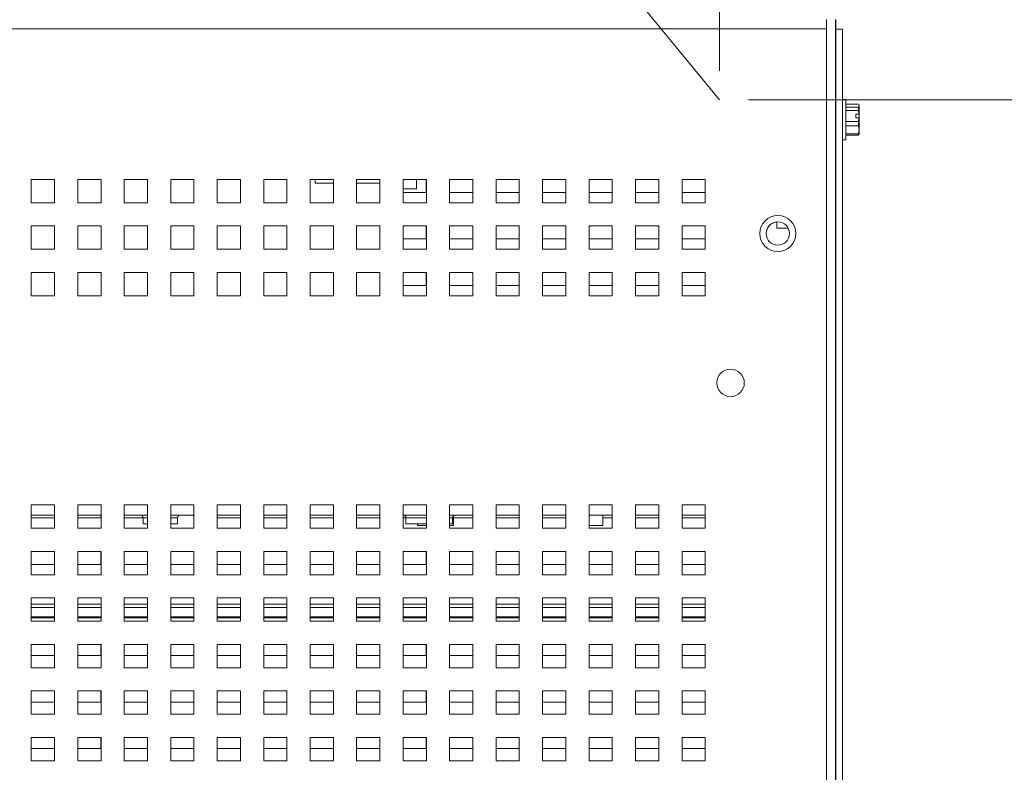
# Model space of a CAD drawing. Header units: inches. Extents: x 0 to 109, y 0 to 85.
# Tile 15 of 60: x 50.43 to 58.91, y 22.2 to 28.68. Entities that reach past the tile are written whole.
import ezdxf

# ---------------------------------------------------------------- set-up
doc = ezdxf.new("R2010")
doc.units = ezdxf.units.IN
doc.header["$MEASUREMENT"] = 0
doc.styles.add('SLDTEXTSTYLE0', font='GOTHIC.TTF', dxfattribs={"width": 0.913})
doc.dimstyles.new('SLDDIMSTYLE0', dxfattribs={"dimtxt": 0.625, "dimasz": 0.65, "dimexe": 0, "dimexo": 0.0625, "dimgap": 0.15625, "dimtad": 0, "dimtih": 1, "dimtoh": 1, "dimrnd": 1e-09, "dimzin": 12, "dimdsep": 46, "dimtxsty": 'SLDTEXTSTYLE0', "dimsah": 1, "dimcen": 0.09, "dimadec": 0, "dimazin": 3, "dimtfac": 1, "dimtofl": 0, "dimtmove": 0, "dimatfit": 3, "dimfxl": 1, "dimfrac": 2, "dimtolj": 1, "dimtzin": 12, "dimarcsym": 0})
doc.dimstyles.new('SLDDIMSTYLE2', dxfattribs={"dimtxt": 0.625, "dimasz": 0.65, "dimexe": 0, "dimexo": 0.0625, "dimgap": 0.15625, "dimtad": 0, "dimtih": 1, "dimtoh": 1, "dimdec": 3, "dimrnd": 1e-09, "dimzin": 4, "dimdsep": 46, "dimtxsty": 'SLDTEXTSTYLE0', "dimblk1": 'NONE', "dimblk2": 'NONE', "dimsah": 1, "dimcen": 0, "dimadec": 0, "dimazin": 1, "dimtfac": 1, "dimtdec": 3, "dimtofl": 0, "dimtmove": 0, "dimatfit": 3, "dimldrblk": 'NONE', "dimfxl": 1, "dimfrac": 2, "dimtolj": 1, "dimtzin": 12, "dimarcsym": 0})
doc.dimstyles.new('SLDDIMSTYLE3', dxfattribs={"dimtxt": 0.625, "dimasz": 0.65, "dimexe": 0, "dimexo": 0.0625, "dimgap": 0.15625, "dimtad": 0, "dimtih": 1, "dimtoh": 1, "dimdec": 3, "dimrnd": 1e-09, "dimzin": 12, "dimdsep": 46, "dimtxsty": 'SLDTEXTSTYLE0', "dimblk1": 'NONE', "dimblk2": 'NONE', "dimsah": 1, "dimcen": 0, "dimadec": 0, "dimazin": 3, "dimtfac": 1, "dimtdec": 3, "dimtofl": 0, "dimtmove": 0, "dimatfit": 3, "dimldrblk": 'NONE', "dimfxl": 1, "dimfrac": 2, "dimtolj": 1, "dimtzin": 12, "dimarcsym": 0})
doc.dimstyles.new('SLDDIMSTYLE5', dxfattribs={"dimtxt": 0.625, "dimasz": 0.65, "dimexe": 0, "dimexo": 0.0625, "dimgap": 0.15625, "dimtad": 0, "dimtih": 1, "dimtoh": 1, "dimrnd": 1e-09, "dimzin": 12, "dimdsep": 46, "dimtxsty": 'SLDTEXTSTYLE0', "dimsah": 1, "dimcen": 0, "dimadec": 0, "dimazin": 3, "dimtfac": 1, "dimtofl": 0, "dimtmove": 0, "dimatfit": 3, "dimfxl": 1, "dimfrac": 2, "dimtolj": 1, "dimtzin": 12, "dimarcsym": 0})
doc.dimstyles.new('SLDDIMSTYLE6', dxfattribs={"dimtxt": 0.625, "dimasz": 0.65, "dimexe": 0, "dimexo": 0.0625, "dimgap": 0.15625, "dimtad": 0, "dimtih": 1, "dimtoh": 1, "dimrnd": 1e-09, "dimzin": 12, "dimdsep": 46, "dimtxsty": 'SLDTEXTSTYLE0', "dimsah": 1, "dimcen": 0.09, "dimadec": 0, "dimazin": 3, "dimtfac": 1, "dimtmove": 0, "dimatfit": 0, "dimfxl": 1, "dimfrac": 2, "dimtolj": 1, "dimtzin": 12, "dimarcsym": 0})

# ---------------------------------------------------------------- blocks, each defined once
blk = doc.blocks.new('_D_5')
at = {"color": 7, "linetype": 'Continuous', "lineweight": 0, "ltscale": 5}
blk.add_line((59.2861, 62.9704), (60.5361, 62.9704), dxfattribs=at)
at = {"color": 7, "linetype": 'Continuous', "lineweight": 0, "ltscale": 5, "char_height": 0.625, "attachment_point": 1, "style": 'SLDTEXTSTYLE0'}
for s, insert in [('2x', (60.8486, 63.3226)), ('%%c', (61.7105, 63.313)), ('.750', (62.5575, 63.313))]:
    blk.add_mtext(s, dxfattribs=dict(at, insert=insert))
blk = doc.blocks.new('_NONE')
blk = doc.blocks.new('_D_6')
at = {"color": 7, "linetype": 'Continuous', "lineweight": 0, "ltscale": 5}
blk.add_line((59.1721, 53.977), (60.4221, 53.977), dxfattribs=at)
at = {"color": 7, "linetype": 'Continuous', "lineweight": 0, "ltscale": 5, "char_height": 0.625, "attachment_point": 1, "style": 'SLDTEXTSTYLE0'}
for s, insert in [('2x ', (60.7346, 54.3292)), ('%%c', (61.8275, 54.3197)), ('.312', (62.6714, 54.3197))]:
    blk.add_mtext(s, dxfattribs=dict(at, insert=insert))
blk = doc.blocks.new('_D_14')
at = {"color": 7, "linetype": 'Continuous', "lineweight": 0, "ltscale": 5}
for p, q in [((45.9906, 40.7212), (44.7406, 40.7212)), ((46.6676, 39.8974), (45.9906, 40.7212)), ((56.4548, 27.9879), (46.6676, 39.8974))]:
    blk.add_line(p, q, dxfattribs=at)
blk.add_solid([(46.6676, 39.8974), (47.003, 39.3317), (47.1576, 39.4587)], dxfattribs=at)
at = {"color": 7, "linetype": 'Continuous', "lineweight": 0, "ltscale": 5, "char_height": 0.625, "attachment_point": 1, "style": 'SLDTEXTSTYLE0'}
for s, insert in [('R', (41.9217, 41.0639)), ('15.42', (42.3774, 41.0639))]:
    blk.add_mtext(s, dxfattribs=dict(at, insert=insert))
blk = doc.blocks.new('_D_15')
at = {"color": 7, "linetype": 'Continuous', "lineweight": 0, "ltscale": 5}
for p, q in [((56.7048, 27.9879), (61.4395, 27.9879)), ((60.8145, 27.9879), (60.8145, 22.1213)), ((60.8145, 15.7302), (60.8145, 21.2098)), ((58.7698, 15.7302), (61.4395, 15.7302))]:
    blk.add_line(p, q, dxfattribs=at)
for points in [[(60.8145, 27.9879), (60.7145, 27.3379), (60.9145, 27.3379)], [(60.8145, 15.7302), (60.9145, 16.3802), (60.7145, 16.3802)]]:
    blk.add_solid(points, dxfattribs=at)
at = {"color": 7, "linetype": 'Continuous', "lineweight": 0, "ltscale": 5, "insert": (59.7892, 22.0082), "char_height": 0.625, "attachment_point": 1, "style": 'SLDTEXTSTYLE0'}
blk.add_mtext('12.26', dxfattribs=at)
blk = doc.blocks.new('_D_16')
at = {"color": 7, "linetype": 'Continuous', "lineweight": 0, "ltscale": 5}
for p, q in [((56.4548, 28.2379), (56.4548, 34.4396)), ((57.5148, 28.8481), (57.5148, 34.4396)), ((56.4548, 33.8146), (55.2929, 33.8146)), ((57.5148, 33.8146), (58.7648, 33.8146))]:
    blk.add_line(p, q, dxfattribs=at)
for points in [[(56.4548, 33.8146), (55.8048, 33.9146), (55.8048, 33.7146)], [(57.5148, 33.8146), (58.1648, 33.7146), (58.1648, 33.9146)]]:
    blk.add_solid(points, dxfattribs=at)
at = {"color": 7, "linetype": 'Continuous', "lineweight": 0, "ltscale": 5, "insert": (53.3854, 34.1572), "char_height": 0.625, "attachment_point": 1, "style": 'SLDTEXTSTYLE0'}
blk.add_mtext('1.06', dxfattribs=at)

msp = doc.modelspace()

# ---------------------------------------------------------------- linework, layer by layer
at = {"color": 7, "linetype": 'Continuous', "lineweight": 15, "ltscale": 5}
for p, q in [((57.3748, 28.6789), (57.3748, 28.5991)), ((57.4546, 28.6789), (57.4546, 15.8039)), ((57.455, 28.6779), (57.4546, 28.6779)), ((57.455, 28.6181), (57.455, 28.6779)), ((57.3748, 28.5991), (40.2898, 28.5991)), ((57.3748, 15.8039), (57.3748, 28.5991)), ((57.4546, 28.6181), (57.455, 28.6181)), ((57.455, 28.5981), (57.4546, 28.5981)), ((57.455, 28.6181), (57.455, 28.5981)), ((57.5148, 28.5981), (57.455, 28.5981)), ((57.455, 27.1069), (57.455, 28.5981)), ((57.5148, 16.1583), (57.5148, 28.5981)), ((57.543, 27.9929), (57.5148, 27.9929)), ((57.543, 27.6449), (57.543, 27.9929)), ((57.455, 27.8952), (57.4546, 27.8959)), ((57.455, 27.8818), (57.4546, 27.8863)), ((57.6514, 27.9525), (57.543, 27.9525)), ((57.543, 27.9264), (57.6514, 27.9264)), ((57.6514, 27.8983), (57.543, 27.8983)), ((57.6558, 27.9394), (57.6514, 27.9525)), ((57.6514, 27.9264), (57.6558, 27.9394)), ((57.6514, 27.8983), (57.6514, 27.9264)), ((57.6554, 27.8656), (57.6514, 27.8983)), ((57.6558, 27.9439), (57.6535, 27.9489)), ((57.6558, 27.9439), (57.6558, 27.9394)), ((57.6558, 27.9394), (57.6558, 27.8654)), ((57.455, 27.8277), (57.4546, 27.8341)), ((57.543, 27.8028), (57.6514, 27.8028)), ((57.6276, 27.8656), (57.6554, 27.8656)), ((57.6276, 27.8656), (57.6276, 27.8354)), ((57.6276, 27.8354), (57.6554, 27.8354)), ((57.6514, 27.7647), (57.6514, 27.8028)), ((57.6554, 27.8656), (57.6558, 27.8654)), ((57.6558, 27.8352), (57.6554, 27.8354)), ((57.6558, 27.8352), (57.6558, 27.8654)), ((57.6558, 27.8352), (57.6558, 27.73)), ((57.4546, 27.7514), (57.455, 27.7507)), ((57.6514, 27.7647), (57.543, 27.7647)), ((57.6558, 27.73), (57.6514, 27.7647)), ((57.6514, 27.6953), (57.6558, 27.73)), ((57.6558, 27.73), (57.6558, 27.6939)), ((57.5148, 27.6449), (57.543, 27.6449)), ((57.543, 27.6953), (57.6514, 27.6953)), ((57.6514, 27.6853), (57.543, 27.6853)), ((57.6514, 27.6853), (57.6514, 27.6953)), ((57.6528, 27.6893), (57.6514, 27.6853)), ((57.6535, 27.6889), (57.6558, 27.6939)), ((50.7325, 27.3039), (50.5325, 27.3039)), ((50.5325, 27.3039), (50.5325, 27.1039)), ((50.7325, 27.1039), (50.7325, 27.3039)), ((51.1325, 27.3039), (50.9325, 27.3039)), ((50.9325, 27.3039), (50.9325, 27.1039)), ((51.1325, 27.1039), (51.1325, 27.3039)), ((51.5325, 27.3039), (51.3325, 27.3039)), ((51.3325, 27.3039), (51.3325, 27.1039)), ((51.5325, 27.1039), (51.5325, 27.3039)), ((51.9325, 27.3039), (51.7325, 27.3039)), ((51.7325, 27.3039), (51.7325, 27.1039)), ((51.9325, 27.1039), (51.9325, 27.3039)), ((52.3325, 27.3039), (52.1325, 27.3039)), ((52.1325, 27.3039), (52.1325, 27.1039)), ((52.3325, 27.1039), (52.3325, 27.3039)), ((52.7325, 27.3039), (52.5325, 27.3039)), ((52.5325, 27.3039), (52.5325, 27.1039)), ((52.7325, 27.1039), (52.7325, 27.3039)), ((53.1325, 27.3039), (52.9325, 27.3039)), ((52.9325, 27.3039), (52.9325, 27.1039)), ((52.9747, 27.3039), (52.9747, 27.2716)), ((53.1318, 27.2716), (53.1318, 27.3039)), ((53.1325, 27.1039), (53.1325, 27.3039)), ((53.5325, 27.3039), (53.3325, 27.3039)), ((53.3325, 27.3039), (53.3325, 27.1039)), ((53.5318, 27.2716), (53.5318, 27.3039)), ((53.5325, 27.1039), (53.5325, 27.3039)), ((53.9325, 27.3039), (53.7325, 27.3039)), ((53.7325, 27.3039), (53.7325, 27.1039)), ((53.8463, 27.2241), (53.8463, 27.3039)), ((53.9318, 27.1919), (53.9318, 27.3039)), ((53.9325, 27.1039), (53.9325, 27.3039)), ((54.3325, 27.3039), (54.1325, 27.3039)), ((54.1325, 27.3039), (54.1325, 27.1039)), ((54.3318, 27.1919), (54.3318, 27.3039)), ((54.3325, 27.1039), (54.3325, 27.3039)), ((54.7325, 27.3039), (54.5325, 27.3039)), ((54.5325, 27.3039), (54.5325, 27.1039)), ((54.7318, 27.1919), (54.7318, 27.3039)), ((54.7325, 27.1039), (54.7325, 27.3039)), ((55.1325, 27.3039), (54.9325, 27.3039)), ((54.9325, 27.3039), (54.9325, 27.1039)), ((55.1318, 27.1919), (55.1318, 27.3039)), ((55.1325, 27.1039), (55.1325, 27.3039)), ((55.5325, 27.3039), (55.3325, 27.3039)), ((55.3325, 27.3039), (55.3325, 27.1039)), ((55.5318, 27.1919), (55.5318, 27.3039)), ((55.5325, 27.1039), (55.5325, 27.3039)), ((55.9325, 27.3039), (55.7325, 27.3039)), ((55.7325, 27.3039), (55.7325, 27.1039)), ((55.9318, 27.1919), (55.9318, 27.3039)), ((55.9325, 27.1039), (55.9325, 27.3039)), ((56.3325, 27.3039), (56.1325, 27.3039)), ((56.1325, 27.3039), (56.1325, 27.1039)), ((56.3318, 27.1919), (56.3318, 27.3039)), ((56.3325, 27.1039), (56.3325, 27.3039)), ((52.9747, 27.2716), (53.1325, 27.2716)), ((53.3325, 27.2716), (53.5325, 27.2716)), ((53.8463, 27.2241), (53.7318, 27.2241)), ((53.7325, 27.1919), (53.9318, 27.1919)), ((54.1325, 27.1919), (54.3318, 27.1919)), ((54.5325, 27.1919), (54.7318, 27.1919)), ((54.9325, 27.1919), (55.1318, 27.1919)), ((55.3325, 27.1919), (55.5318, 27.1919)), ((55.7325, 27.1919), (55.9318, 27.1919)), ((56.1325, 27.1919), (56.3318, 27.1919)), ((50.5325, 27.1039), (50.7325, 27.1039)), ((50.9325, 27.1039), (51.1325, 27.1039)), ((51.3325, 27.1039), (51.5325, 27.1039)), ((51.7325, 27.1039), (51.9325, 27.1039)), ((52.1325, 27.1039), (52.3325, 27.1039)), ((52.5325, 27.1039), (52.7325, 27.1039)), ((52.9325, 27.1039), (53.1325, 27.1039)), ((53.3325, 27.1039), (53.5325, 27.1039)), ((53.7325, 27.1039), (53.9325, 27.1039)), ((54.1325, 27.1039), (54.3325, 27.1039)), ((54.5325, 27.1039), (54.7325, 27.1039)), ((54.9325, 27.1039), (55.1325, 27.1039)), ((55.3325, 27.1039), (55.5325, 27.1039)), ((55.7325, 27.1039), (55.9325, 27.1039)), ((56.1325, 27.1039), (56.3325, 27.1039)), ((57.4566, 27.1069), (57.4546, 27.1069)), ((57.4566, 27.1069), (57.4566, 26.8509)), ((50.7325, 26.9039), (50.5325, 26.9039)), ((50.5325, 26.9039), (50.5325, 26.7039)), ((50.7325, 26.7039), (50.7325, 26.9039)), ((51.1325, 26.9039), (50.9325, 26.9039)), ((50.9325, 26.9039), (50.9325, 26.7039)), ((51.1325, 26.7039), (51.1325, 26.9039)), ((51.5325, 26.9039), (51.3325, 26.9039)), ((51.3325, 26.9039), (51.3325, 26.7039)), ((51.5325, 26.7039), (51.5325, 26.9039)), ((51.9325, 26.9039), (51.7325, 26.9039)), ((51.7325, 26.9039), (51.7325, 26.7039)), ((51.9325, 26.7039), (51.9325, 26.9039)), ((52.3325, 26.9039), (52.1325, 26.9039)), ((52.1325, 26.9039), (52.1325, 26.7039)), ((52.3325, 26.7039), (52.3325, 26.9039)), ((52.7325, 26.9039), (52.5325, 26.9039)), ((52.5325, 26.9039), (52.5325, 26.7039)), ((52.7325, 26.7039), (52.7325, 26.9039)), ((53.1325, 26.9039), (52.9325, 26.9039)), ((52.9325, 26.9039), (52.9325, 26.7039)), ((53.1325, 26.7039), (53.1325, 26.9039)), ((53.5325, 26.9039), (53.3325, 26.9039)), ((53.3325, 26.9039), (53.3325, 26.7039)), ((53.5325, 26.7039), (53.5325, 26.9039)), ((53.9325, 26.9039), (53.7325, 26.9039)), ((53.7325, 26.9039), (53.7325, 26.7039)), ((53.9318, 26.7919), (53.9318, 26.9039)), ((53.9325, 26.7039), (53.9325, 26.9039)), ((54.3325, 26.9039), (54.1325, 26.9039)), ((54.1325, 26.9039), (54.1325, 26.7039)), ((54.3318, 26.7919), (54.3318, 26.9039)), ((54.3325, 26.7039), (54.3325, 26.9039)), ((54.7325, 26.9039), (54.5325, 26.9039)), ((54.5325, 26.9039), (54.5325, 26.7039)), ((54.7318, 26.7919), (54.7318, 26.9039)), ((54.7325, 26.7039), (54.7325, 26.9039)), ((55.1325, 26.9039), (54.9325, 26.9039)), ((54.9325, 26.9039), (54.9325, 26.7039)), ((55.1318, 26.7919), (55.1318, 26.9039)), ((55.1325, 26.7039), (55.1325, 26.9039)), ((55.5325, 26.9039), (55.3325, 26.9039)), ((55.3325, 26.9039), (55.3325, 26.7039)), ((55.5318, 26.7919), (55.5318, 26.9039)), ((55.5325, 26.7039), (55.5325, 26.9039)), ((55.9325, 26.9039), (55.7325, 26.9039)), ((55.7325, 26.9039), (55.7325, 26.7039)), ((55.9318, 26.7919), (55.9318, 26.9039)), ((55.9325, 26.7039), (55.9325, 26.9039)), ((56.3325, 26.9039), (56.1325, 26.9039)), ((56.1325, 26.9039), (56.1325, 26.7039)), ((56.3318, 26.7919), (56.3318, 26.9039)), ((56.3325, 26.7039), (56.3325, 26.9039)), ((56.9496, 26.8839), (56.9496, 26.9391)), ((56.9496, 26.8839), (57.0472, 26.8839)), ((53.7325, 26.7919), (53.9318, 26.7919)), ((54.1325, 26.7919), (54.3318, 26.7919)), ((54.5325, 26.7919), (54.7318, 26.7919)), ((54.9325, 26.7919), (55.1318, 26.7919)), ((55.3325, 26.7919), (55.5318, 26.7919)), ((55.7325, 26.7919), (55.9318, 26.7919)), ((56.1325, 26.7919), (56.3318, 26.7919)), ((57.4546, 26.8509), (57.4566, 26.8509)), ((57.455, 16.1979), (57.455, 26.8509)), ((50.5325, 26.7039), (50.7325, 26.7039)), ((50.9325, 26.7039), (51.1325, 26.7039)), ((51.3325, 26.7039), (51.5325, 26.7039)), ((51.7325, 26.7039), (51.9325, 26.7039)), ((52.1325, 26.7039), (52.3325, 26.7039)), ((52.5325, 26.7039), (52.7325, 26.7039)), ((52.9325, 26.7039), (53.1325, 26.7039)), ((53.3325, 26.7039), (53.5325, 26.7039)), ((53.7325, 26.7039), (53.9325, 26.7039)), ((54.1325, 26.7039), (54.3325, 26.7039)), ((54.5325, 26.7039), (54.7325, 26.7039)), ((54.9325, 26.7039), (55.1325, 26.7039)), ((55.3325, 26.7039), (55.5325, 26.7039)), ((55.7325, 26.7039), (55.9325, 26.7039)), ((56.1325, 26.7039), (56.3325, 26.7039)), ((50.7325, 26.5039), (50.5325, 26.5039)), ((50.5325, 26.5039), (50.5325, 26.3039)), ((50.7325, 26.3039), (50.7325, 26.5039)), ((51.1325, 26.5039), (50.9325, 26.5039)), ((50.9325, 26.5039), (50.9325, 26.3039)), ((51.1325, 26.3039), (51.1325, 26.5039)), ((51.5325, 26.5039), (51.3325, 26.5039)), ((51.3325, 26.5039), (51.3325, 26.3039)), ((51.5325, 26.3039), (51.5325, 26.5039)), ((51.9325, 26.5039), (51.7325, 26.5039)), ((51.7325, 26.5039), (51.7325, 26.3039)), ((51.9325, 26.3039), (51.9325, 26.5039)), ((52.3325, 26.5039), (52.1325, 26.5039)), ((52.1325, 26.5039), (52.1325, 26.3039)), ((52.3325, 26.3039), (52.3325, 26.5039)), ((52.7325, 26.5039), (52.5325, 26.5039)), ((52.5325, 26.5039), (52.5325, 26.3039)), ((52.7325, 26.3039), (52.7325, 26.5039)), ((53.1325, 26.5039), (52.9325, 26.5039)), ((52.9325, 26.5039), (52.9325, 26.3039)), ((53.1325, 26.3039), (53.1325, 26.5039)), ((53.5325, 26.5039), (53.3325, 26.5039)), ((53.3325, 26.5039), (53.3325, 26.3039)), ((53.5325, 26.3039), (53.5325, 26.5039)), ((53.9325, 26.5039), (53.7325, 26.5039)), ((53.7325, 26.5039), (53.7325, 26.3039)), ((53.9318, 26.3919), (53.9318, 26.5039)), ((53.9325, 26.3039), (53.9325, 26.5039)), ((54.3325, 26.5039), (54.1325, 26.5039)), ((54.1325, 26.5039), (54.1325, 26.3039)), ((54.3318, 26.3919), (54.3318, 26.5039)), ((54.3325, 26.3039), (54.3325, 26.5039)), ((54.7325, 26.5039), (54.5325, 26.5039)), ((54.5325, 26.5039), (54.5325, 26.3039)), ((54.7318, 26.3919), (54.7318, 26.5039)), ((54.7325, 26.3039), (54.7325, 26.5039)), ((55.1325, 26.5039), (54.9325, 26.5039)), ((54.9325, 26.5039), (54.9325, 26.3039)), ((55.1318, 26.3919), (55.1318, 26.5039)), ((55.1325, 26.3039), (55.1325, 26.5039)), ((55.5325, 26.5039), (55.3325, 26.5039)), ((55.3325, 26.5039), (55.3325, 26.3039)), ((55.5318, 26.3919), (55.5318, 26.5039)), ((55.5325, 26.3039), (55.5325, 26.5039)), ((55.9325, 26.5039), (55.7325, 26.5039)), ((55.7325, 26.5039), (55.7325, 26.3039)), ((55.9318, 26.3919), (55.9318, 26.5039)), ((55.9325, 26.3039), (55.9325, 26.5039)), ((56.3325, 26.5039), (56.1325, 26.5039)), ((56.1325, 26.5039), (56.1325, 26.3039)), ((56.3318, 26.3919), (56.3318, 26.5039)), ((56.3325, 26.3039), (56.3325, 26.5039)), ((53.7325, 26.3919), (53.9318, 26.3919)), ((54.1325, 26.3919), (54.3318, 26.3919)), ((54.5325, 26.3919), (54.7318, 26.3919)), ((54.9325, 26.3919), (55.1318, 26.3919)), ((55.3325, 26.3919), (55.5318, 26.3919)), ((55.7325, 26.3919), (55.9318, 26.3919)), ((56.1325, 26.3919), (56.3318, 26.3919)), ((50.5325, 26.3039), (50.7325, 26.3039)), ((50.9325, 26.3039), (51.1325, 26.3039)), ((51.3325, 26.3039), (51.5325, 26.3039)), ((51.7325, 26.3039), (51.9325, 26.3039)), ((52.1325, 26.3039), (52.3325, 26.3039)), ((52.5325, 26.3039), (52.7325, 26.3039)), ((52.9325, 26.3039), (53.1325, 26.3039)), ((53.3325, 26.3039), (53.5325, 26.3039)), ((53.7325, 26.3039), (53.9325, 26.3039)), ((54.1325, 26.3039), (54.3325, 26.3039)), ((54.5325, 26.3039), (54.7325, 26.3039)), ((54.9325, 26.3039), (55.1325, 26.3039)), ((55.3325, 26.3039), (55.5325, 26.3039)), ((55.7325, 26.3039), (55.9325, 26.3039)), ((56.1325, 26.3039), (56.3325, 26.3039)), ((50.7325, 24.5039), (50.5325, 24.5039)), ((50.5325, 24.5039), (50.5325, 24.3039)), ((50.7325, 24.3039), (50.7325, 24.5039)), ((51.1325, 24.5039), (50.9325, 24.5039)), ((50.9325, 24.5039), (50.9325, 24.3039)), ((51.1325, 24.3039), (51.1325, 24.5039)), ((51.5325, 24.5039), (51.3325, 24.5039)), ((51.3325, 24.5039), (51.3325, 24.3039)), ((51.5325, 24.3039), (51.5325, 24.5039)), ((51.9325, 24.5039), (51.7325, 24.5039)), ((51.7325, 24.5039), (51.7325, 24.3039)), ((51.9325, 24.3039), (51.9325, 24.5039)), ((52.3325, 24.5039), (52.1325, 24.5039)), ((52.1325, 24.5039), (52.1325, 24.3039)), ((52.3325, 24.3039), (52.3325, 24.5039)), ((52.7325, 24.5039), (52.5325, 24.5039)), ((52.5325, 24.5039), (52.5325, 24.3039)), ((52.7325, 24.3039), (52.7325, 24.5039)), ((53.1325, 24.5039), (52.9325, 24.5039)), ((52.9325, 24.5039), (52.9325, 24.3039)), ((53.1325, 24.3039), (53.1325, 24.5039)), ((53.5325, 24.5039), (53.3325, 24.5039)), ((53.3325, 24.5039), (53.3325, 24.3039)), ((53.5325, 24.3039), (53.5325, 24.5039)), ((53.9325, 24.5039), (53.7325, 24.5039)), ((53.7325, 24.5039), (53.7325, 24.3039)), ((53.9325, 24.3039), (53.9325, 24.5039)), ((54.3325, 24.5039), (54.1325, 24.5039)), ((54.1325, 24.5039), (54.1325, 24.3039)), ((54.3325, 24.3039), (54.3325, 24.5039)), ((54.7325, 24.5039), (54.5325, 24.5039)), ((54.5325, 24.5039), (54.5325, 24.3039)), ((54.7325, 24.3039), (54.7325, 24.5039)), ((55.1325, 24.5039), (54.9325, 24.5039)), ((54.9325, 24.5039), (54.9325, 24.3039)), ((55.1325, 24.3039), (55.1325, 24.5039)), ((55.5325, 24.5039), (55.3325, 24.5039)), ((55.3325, 24.5039), (55.3325, 24.3039)), ((55.5325, 24.3039), (55.5325, 24.5039)), ((55.9325, 24.5039), (55.7325, 24.5039)), ((55.7325, 24.5039), (55.7325, 24.3039)), ((55.9325, 24.3039), (55.9325, 24.5039)), ((56.3325, 24.5039), (56.1325, 24.5039)), ((56.1325, 24.5039), (56.1325, 24.3039)), ((56.3325, 24.3039), (56.3325, 24.5039)), ((50.7325, 24.4169), (50.5325, 24.4169)), ((50.7318, 24.3919), (50.7318, 24.4169)), ((51.1325, 24.4169), (50.9325, 24.4169)), ((51.1318, 24.3919), (51.1318, 24.4169)), ((51.5325, 24.4169), (51.3325, 24.4169)), ((51.9325, 24.4169), (51.7325, 24.4169)), ((52.3325, 24.4169), (52.1325, 24.4169)), ((52.3318, 24.3919), (52.3318, 24.4169)), ((52.7325, 24.4169), (52.5325, 24.4169)), ((52.7318, 24.3919), (52.7318, 24.4169)), ((53.1325, 24.4169), (52.9325, 24.4169)), ((53.1318, 24.3919), (53.1318, 24.4169)), ((53.5325, 24.4169), (53.3325, 24.4169)), ((53.5318, 24.3919), (53.5318, 24.4169)), ((53.9325, 24.4169), (53.7325, 24.4169)), ((54.3325, 24.4169), (54.1325, 24.4169)), ((54.165, 24.3269), (54.165, 24.4095)), ((54.3318, 24.3919), (54.3318, 24.4169)), ((54.7325, 24.4169), (54.5325, 24.4169)), ((54.7318, 24.3919), (54.7318, 24.4169)), ((55.1325, 24.4169), (54.9325, 24.4169)), ((55.1318, 24.3919), (55.1318, 24.4169)), ((55.5325, 24.4169), (55.3325, 24.4169)), ((55.4507, 24.3269), (55.4507, 24.4169)), ((55.5318, 24.3919), (55.5318, 24.4169)), ((55.9325, 24.4169), (55.7325, 24.4169)), ((55.9318, 24.3919), (55.9318, 24.4169)), ((56.3325, 24.4169), (56.1325, 24.4169)), ((56.3318, 24.3919), (56.3318, 24.4169)), ((50.5325, 24.3919), (50.7318, 24.3919)), ((50.9325, 24.3919), (51.1318, 24.3919)), ((51.3325, 24.3919), (51.4939, 24.3919)), ((51.4939, 24.3932), (51.4939, 24.342)), ((51.4939, 24.342), (51.5325, 24.342)), ((51.7325, 24.342), (51.791, 24.342)), ((51.791, 24.342), (51.791, 24.3932)), ((52.1325, 24.3919), (52.3318, 24.3919)), ((52.5325, 24.3919), (52.7318, 24.3919)), ((52.9325, 24.3919), (53.1318, 24.3919)), ((53.3325, 24.3919), (53.5318, 24.3919)), ((53.7325, 24.3919), (53.7562, 24.3919)), ((53.7562, 24.3932), (53.7562, 24.342)), ((53.7562, 24.342), (53.9325, 24.342)), ((53.855, 24.342), (53.855, 24.3269)), ((53.9325, 24.3269), (53.855, 24.3269)), ((54.1325, 24.342), (54.1585, 24.342)), ((54.165, 24.3269), (54.1325, 24.3269)), ((54.1585, 24.342), (54.1585, 24.3932)), ((54.165, 24.3919), (54.3318, 24.3919)), ((54.5325, 24.3919), (54.7318, 24.3919)), ((54.9325, 24.3919), (55.1318, 24.3919)), ((55.4507, 24.3269), (55.3325, 24.3269)), ((55.4507, 24.3919), (55.5318, 24.3919)), ((55.7325, 24.3919), (55.9318, 24.3919)), ((56.1325, 24.3919), (56.3318, 24.3919)), ((50.5325, 24.3039), (50.7325, 24.3039)), ((50.9325, 24.3039), (51.1325, 24.3039)), ((51.3325, 24.3039), (51.5325, 24.3039)), ((51.7325, 24.3039), (51.9325, 24.3039)), ((52.1325, 24.3039), (52.3325, 24.3039)), ((52.5325, 24.3039), (52.7325, 24.3039)), ((52.9325, 24.3039), (53.1325, 24.3039)), ((53.3325, 24.3039), (53.5325, 24.3039)), ((53.7325, 24.3039), (53.9325, 24.3039)), ((54.1325, 24.3039), (54.3325, 24.3039)), ((54.5325, 24.3039), (54.7325, 24.3039)), ((54.9325, 24.3039), (55.1325, 24.3039)), ((55.3325, 24.3039), (55.5325, 24.3039)), ((55.7325, 24.3039), (55.9325, 24.3039)), ((56.1325, 24.3039), (56.3325, 24.3039)), ((50.7325, 24.1039), (50.5325, 24.1039)), ((50.5325, 24.1039), (50.5325, 23.9039)), ((50.7318, 23.9919), (50.7318, 24.1039)), ((50.7325, 23.9039), (50.7325, 24.1039)), ((51.1325, 24.1039), (50.9325, 24.1039)), ((50.9325, 24.1039), (50.9325, 23.9039)), ((51.1318, 23.9919), (51.1318, 24.1039)), ((51.1325, 23.9039), (51.1325, 24.1039)), ((51.5325, 24.1039), (51.3325, 24.1039)), ((51.3325, 24.1039), (51.3325, 23.9039)), ((51.5318, 23.9919), (51.5318, 24.1039)), ((51.5325, 23.9039), (51.5325, 24.1039)), ((51.9325, 24.1039), (51.7325, 24.1039)), ((51.7325, 24.1039), (51.7325, 23.9039)), ((51.9318, 23.9919), (51.9318, 24.1039)), ((51.9325, 23.9039), (51.9325, 24.1039)), ((52.3325, 24.1039), (52.1325, 24.1039)), ((52.1325, 24.1039), (52.1325, 23.9039)), ((52.3318, 23.9919), (52.3318, 24.1039)), ((52.3325, 23.9039), (52.3325, 24.1039)), ((52.7325, 24.1039), (52.5325, 24.1039)), ((52.5325, 24.1039), (52.5325, 23.9039)), ((52.7318, 23.9919), (52.7318, 24.1039)), ((52.7325, 23.9039), (52.7325, 24.1039)), ((53.1325, 24.1039), (52.9325, 24.1039)), ((52.9325, 24.1039), (52.9325, 23.9039)), ((53.1318, 23.9919), (53.1318, 24.1039)), ((53.1325, 23.9039), (53.1325, 24.1039)), ((53.5325, 24.1039), (53.3325, 24.1039)), ((53.3325, 24.1039), (53.3325, 23.9039)), ((53.5318, 23.9919), (53.5318, 24.1039)), ((53.5325, 23.9039), (53.5325, 24.1039)), ((53.9325, 24.1039), (53.7325, 24.1039)), ((53.7325, 24.1039), (53.7325, 23.9039)), ((53.9318, 23.9919), (53.9318, 24.1039)), ((53.9325, 23.9039), (53.9325, 24.1039)), ((54.3325, 24.1039), (54.1325, 24.1039)), ((54.1325, 24.1039), (54.1325, 23.9039)), ((54.3318, 23.9919), (54.3318, 24.1039)), ((54.3325, 23.9039), (54.3325, 24.1039)), ((54.7325, 24.1039), (54.5325, 24.1039)), ((54.5325, 24.1039), (54.5325, 23.9039)), ((54.7318, 23.9919), (54.7318, 24.1039)), ((54.7325, 23.9039), (54.7325, 24.1039)), ((55.1325, 24.1039), (54.9325, 24.1039)), ((54.9325, 24.1039), (54.9325, 23.9039)), ((55.1318, 23.9919), (55.1318, 24.1039)), ((55.1325, 23.9039), (55.1325, 24.1039)), ((55.5325, 24.1039), (55.3325, 24.1039)), ((55.3325, 24.1039), (55.3325, 23.9039)), ((55.5318, 23.9919), (55.5318, 24.1039)), ((55.5325, 23.9039), (55.5325, 24.1039)), ((55.9325, 24.1039), (55.7325, 24.1039)), ((55.7325, 24.1039), (55.7325, 23.9039)), ((55.9318, 23.9919), (55.9318, 24.1039)), ((55.9325, 23.9039), (55.9325, 24.1039)), ((56.3325, 24.1039), (56.1325, 24.1039)), ((56.1325, 24.1039), (56.1325, 23.9039)), ((56.3318, 23.9919), (56.3318, 24.1039)), ((56.3325, 23.9039), (56.3325, 24.1039)), ((50.5325, 23.9919), (50.7318, 23.9919)), ((50.9325, 23.9919), (51.1318, 23.9919)), ((51.3325, 23.9919), (51.5318, 23.9919)), ((51.7325, 23.9919), (51.9318, 23.9919)), ((52.1325, 23.9919), (52.3318, 23.9919)), ((52.5325, 23.9919), (52.7318, 23.9919)), ((52.9325, 23.9919), (53.1318, 23.9919)), ((53.3325, 23.9919), (53.5318, 23.9919)), ((53.7325, 23.9919), (53.9318, 23.9919)), ((54.1325, 23.9919), (54.3318, 23.9919)), ((54.5325, 23.9919), (54.7318, 23.9919)), ((54.9325, 23.9919), (55.1318, 23.9919)), ((55.3325, 23.9919), (55.5318, 23.9919)), ((55.7325, 23.9919), (55.9318, 23.9919)), ((56.1325, 23.9919), (56.3318, 23.9919)), ((50.5325, 23.9039), (50.7325, 23.9039)), ((50.9325, 23.9039), (51.1325, 23.9039)), ((51.3325, 23.9039), (51.5325, 23.9039)), ((51.7325, 23.9039), (51.9325, 23.9039)), ((52.1325, 23.9039), (52.3325, 23.9039)), ((52.5325, 23.9039), (52.7325, 23.9039)), ((52.9325, 23.9039), (53.1325, 23.9039)), ((53.3325, 23.9039), (53.5325, 23.9039)), ((53.7325, 23.9039), (53.9325, 23.9039)), ((54.1325, 23.9039), (54.3325, 23.9039)), ((54.5325, 23.9039), (54.7325, 23.9039)), ((54.9325, 23.9039), (55.1325, 23.9039)), ((55.3325, 23.9039), (55.5325, 23.9039)), ((55.7325, 23.9039), (55.9325, 23.9039)), ((56.1325, 23.9039), (56.3325, 23.9039)), ((50.7325, 23.7039), (50.5325, 23.7039)), ((50.5325, 23.7039), (50.5325, 23.5039)), ((50.7325, 23.5039), (50.7325, 23.7039)), ((51.1325, 23.7039), (50.9325, 23.7039)), ((50.9325, 23.7039), (50.9325, 23.5039)), ((51.1325, 23.5039), (51.1325, 23.7039)), ((51.5325, 23.7039), (51.3325, 23.7039)), ((51.3325, 23.7039), (51.3325, 23.5039)), ((51.5325, 23.5039), (51.5325, 23.7039)), ((51.9325, 23.7039), (51.7325, 23.7039)), ((51.7325, 23.7039), (51.7325, 23.5039)), ((51.9325, 23.5039), (51.9325, 23.7039)), ((52.3325, 23.7039), (52.1325, 23.7039)), ((52.1325, 23.7039), (52.1325, 23.5039)), ((52.3325, 23.5039), (52.3325, 23.7039)), ((52.7325, 23.7039), (52.5325, 23.7039)), ((52.5325, 23.7039), (52.5325, 23.5039)), ((52.7325, 23.5039), (52.7325, 23.7039)), ((53.1325, 23.7039), (52.9325, 23.7039)), ((52.9325, 23.7039), (52.9325, 23.5039)), ((53.1325, 23.5039), (53.1325, 23.7039)), ((53.5325, 23.7039), (53.3325, 23.7039)), ((53.3325, 23.7039), (53.3325, 23.5039)), ((53.5325, 23.5039), (53.5325, 23.7039)), ((53.9325, 23.7039), (53.7325, 23.7039)), ((53.7325, 23.7039), (53.7325, 23.5039)), ((53.9325, 23.5039), (53.9325, 23.7039)), ((54.3325, 23.7039), (54.1325, 23.7039)), ((54.1325, 23.7039), (54.1325, 23.5039)), ((54.3325, 23.5039), (54.3325, 23.7039)), ((54.7325, 23.7039), (54.5325, 23.7039)), ((54.5325, 23.7039), (54.5325, 23.5039)), ((54.7325, 23.5039), (54.7325, 23.7039)), ((55.1325, 23.7039), (54.9325, 23.7039)), ((54.9325, 23.7039), (54.9325, 23.5039)), ((55.1325, 23.5039), (55.1325, 23.7039)), ((55.5325, 23.7039), (55.3325, 23.7039)), ((55.3325, 23.7039), (55.3325, 23.5039)), ((55.5325, 23.5039), (55.5325, 23.7039)), ((55.9325, 23.7039), (55.7325, 23.7039)), ((55.7325, 23.7039), (55.7325, 23.5039)), ((55.9325, 23.5039), (55.9325, 23.7039)), ((56.3325, 23.7039), (56.1325, 23.7039)), ((56.1325, 23.7039), (56.1325, 23.5039)), ((56.3325, 23.5039), (56.3325, 23.7039)), ((50.5325, 23.5321), (50.7325, 23.5321)), ((50.5325, 23.5039), (50.7325, 23.5039)), ((50.9325, 23.5321), (51.1325, 23.5321)), ((50.9325, 23.5039), (51.1325, 23.5039)), ((51.3325, 23.5321), (51.5325, 23.5321)), ((51.3325, 23.5039), (51.5325, 23.5039)), ((51.7325, 23.5321), (51.9325, 23.5321)), ((51.7325, 23.5039), (51.9325, 23.5039)), ((52.1325, 23.5321), (52.3325, 23.5321)), ((52.1325, 23.5039), (52.3325, 23.5039)), ((52.5325, 23.5321), (52.7325, 23.5321)), ((52.5325, 23.5039), (52.7325, 23.5039)), ((52.9325, 23.5321), (53.1325, 23.5321)), ((52.9325, 23.5039), (53.1325, 23.5039)), ((53.3325, 23.5321), (53.5325, 23.5321)), ((53.3325, 23.5039), (53.5325, 23.5039)), ((53.7325, 23.5321), (53.9325, 23.5321)), ((53.7325, 23.5039), (53.9325, 23.5039)), ((54.1325, 23.5321), (54.3325, 23.5321)), ((54.1325, 23.5039), (54.3325, 23.5039)), ((54.5325, 23.5321), (54.7325, 23.5321)), ((54.5325, 23.5039), (54.7325, 23.5039)), ((54.9325, 23.5321), (55.1325, 23.5321)), ((54.9325, 23.5039), (55.1325, 23.5039)), ((55.3325, 23.5321), (55.5325, 23.5321)), ((55.3325, 23.5039), (55.5325, 23.5039)), ((55.7325, 23.5321), (55.9325, 23.5321)), ((55.7325, 23.5039), (55.9325, 23.5039)), ((56.1325, 23.5321), (56.3325, 23.5321)), ((56.1325, 23.5039), (56.3325, 23.5039)), ((50.7325, 23.3039), (50.5325, 23.3039)), ((50.5325, 23.3039), (50.5325, 23.1039)), ((50.7318, 23.2081), (50.7318, 23.3039)), ((50.7325, 23.1039), (50.7325, 23.3039)), ((51.1325, 23.3039), (50.9325, 23.3039)), ((50.9325, 23.3039), (50.9325, 23.1039)), ((51.1318, 23.2081), (51.1318, 23.3039)), ((51.1325, 23.1039), (51.1325, 23.3039)), ((51.5325, 23.3039), (51.3325, 23.3039)), ((51.3325, 23.3039), (51.3325, 23.1039)), ((51.5318, 23.2081), (51.5318, 23.3039)), ((51.5325, 23.1039), (51.5325, 23.3039)), ((51.9325, 23.3039), (51.7325, 23.3039)), ((51.7325, 23.3039), (51.7325, 23.1039)), ((51.9318, 23.2081), (51.9318, 23.3039)), ((51.9325, 23.1039), (51.9325, 23.3039)), ((52.3325, 23.3039), (52.1325, 23.3039)), ((52.1325, 23.3039), (52.1325, 23.1039)), ((52.3318, 23.2081), (52.3318, 23.3039)), ((52.3325, 23.1039), (52.3325, 23.3039)), ((52.7325, 23.3039), (52.5325, 23.3039)), ((52.5325, 23.3039), (52.5325, 23.1039)), ((52.7318, 23.2081), (52.7318, 23.3039)), ((52.7325, 23.1039), (52.7325, 23.3039)), ((53.1325, 23.3039), (52.9325, 23.3039)), ((52.9325, 23.3039), (52.9325, 23.1039)), ((53.1318, 23.2081), (53.1318, 23.3039)), ((53.1325, 23.1039), (53.1325, 23.3039)), ((53.5325, 23.3039), (53.3325, 23.3039)), ((53.3325, 23.3039), (53.3325, 23.1039)), ((53.5318, 23.2081), (53.5318, 23.3039)), ((53.5325, 23.1039), (53.5325, 23.3039)), ((53.9325, 23.3039), (53.7325, 23.3039)), ((53.7325, 23.3039), (53.7325, 23.1039)), ((53.9318, 23.2081), (53.9318, 23.3039)), ((53.9325, 23.1039), (53.9325, 23.3039)), ((54.3325, 23.3039), (54.1325, 23.3039)), ((54.1325, 23.3039), (54.1325, 23.1039)), ((54.3318, 23.2081), (54.3318, 23.3039)), ((54.3325, 23.1039), (54.3325, 23.3039)), ((54.7325, 23.3039), (54.5325, 23.3039)), ((54.5325, 23.3039), (54.5325, 23.1039)), ((54.7318, 23.2081), (54.7318, 23.3039)), ((54.7325, 23.1039), (54.7325, 23.3039)), ((55.1325, 23.3039), (54.9325, 23.3039)), ((54.9325, 23.3039), (54.9325, 23.1039)), ((55.1318, 23.2081), (55.1318, 23.3039)), ((55.1325, 23.1039), (55.1325, 23.3039)), ((55.5325, 23.3039), (55.3325, 23.3039)), ((55.3325, 23.3039), (55.3325, 23.1039)), ((55.5318, 23.2081), (55.5318, 23.3039)), ((55.5325, 23.1039), (55.5325, 23.3039)), ((55.9325, 23.3039), (55.7325, 23.3039)), ((55.7325, 23.3039), (55.7325, 23.1039)), ((55.9318, 23.2081), (55.9318, 23.3039)), ((55.9325, 23.1039), (55.9325, 23.3039)), ((56.3325, 23.3039), (56.1325, 23.3039)), ((56.1325, 23.3039), (56.1325, 23.1039)), ((56.3318, 23.2081), (56.3318, 23.3039)), ((56.3325, 23.1039), (56.3325, 23.3039)), ((50.5325, 23.2081), (50.7318, 23.2081)), ((50.9325, 23.2081), (51.1318, 23.2081)), ((51.3325, 23.2081), (51.5318, 23.2081)), ((51.7325, 23.2081), (51.9318, 23.2081)), ((52.1325, 23.2081), (52.3318, 23.2081)), ((52.5325, 23.2081), (52.7318, 23.2081)), ((52.9325, 23.2081), (53.1318, 23.2081)), ((53.3325, 23.2081), (53.5318, 23.2081)), ((53.7325, 23.2081), (53.9318, 23.2081)), ((54.1325, 23.2081), (54.3318, 23.2081)), ((54.5325, 23.2081), (54.7318, 23.2081)), ((54.9325, 23.2081), (55.1318, 23.2081)), ((55.3325, 23.2081), (55.5318, 23.2081)), ((55.7325, 23.2081), (55.9318, 23.2081)), ((56.1325, 23.2081), (56.3318, 23.2081)), ((50.5325, 23.1039), (50.7325, 23.1039)), ((50.9325, 23.1039), (51.1325, 23.1039)), ((51.3325, 23.1039), (51.5325, 23.1039)), ((51.7325, 23.1039), (51.9325, 23.1039)), ((52.1325, 23.1039), (52.3325, 23.1039)), ((52.5325, 23.1039), (52.7325, 23.1039)), ((52.9325, 23.1039), (53.1325, 23.1039)), ((53.3325, 23.1039), (53.5325, 23.1039)), ((53.7325, 23.1039), (53.9325, 23.1039)), ((54.1325, 23.1039), (54.3325, 23.1039)), ((54.5325, 23.1039), (54.7325, 23.1039)), ((54.9325, 23.1039), (55.1325, 23.1039)), ((55.3325, 23.1039), (55.5325, 23.1039)), ((55.7325, 23.1039), (55.9325, 23.1039)), ((56.1325, 23.1039), (56.3325, 23.1039)), ((50.7325, 22.9039), (50.5325, 22.9039)), ((50.5325, 22.9039), (50.5325, 22.7039)), ((50.7318, 22.8081), (50.7318, 22.9039)), ((50.7325, 22.7039), (50.7325, 22.9039)), ((51.1325, 22.9039), (50.9325, 22.9039)), ((50.9325, 22.9039), (50.9325, 22.7039)), ((51.1318, 22.8081), (51.1318, 22.9039)), ((51.1325, 22.7039), (51.1325, 22.9039)), ((51.5325, 22.9039), (51.3325, 22.9039)), ((51.3325, 22.9039), (51.3325, 22.7039)), ((51.5318, 22.8081), (51.5318, 22.9039)), ((51.5325, 22.7039), (51.5325, 22.9039)), ((51.9325, 22.9039), (51.7325, 22.9039)), ((51.7325, 22.9039), (51.7325, 22.7039)), ((51.9318, 22.8081), (51.9318, 22.9039)), ((51.9325, 22.7039), (51.9325, 22.9039)), ((52.3325, 22.9039), (52.1325, 22.9039)), ((52.1325, 22.9039), (52.1325, 22.7039)), ((52.3318, 22.8081), (52.3318, 22.9039)), ((52.3325, 22.7039), (52.3325, 22.9039)), ((52.7325, 22.9039), (52.5325, 22.9039)), ((52.5325, 22.9039), (52.5325, 22.7039)), ((52.7318, 22.8081), (52.7318, 22.9039)), ((52.7325, 22.7039), (52.7325, 22.9039)), ((53.1325, 22.9039), (52.9325, 22.9039)), ((52.9325, 22.9039), (52.9325, 22.7039)), ((53.1318, 22.8081), (53.1318, 22.9039)), ((53.1325, 22.7039), (53.1325, 22.9039)), ((53.5325, 22.9039), (53.3325, 22.9039)), ((53.3325, 22.9039), (53.3325, 22.7039)), ((53.5318, 22.8081), (53.5318, 22.9039)), ((53.5325, 22.7039), (53.5325, 22.9039)), ((53.9325, 22.9039), (53.7325, 22.9039)), ((53.7325, 22.9039), (53.7325, 22.7039)), ((53.9318, 22.8081), (53.9318, 22.9039)), ((53.9325, 22.7039), (53.9325, 22.9039)), ((54.3325, 22.9039), (54.1325, 22.9039)), ((54.1325, 22.9039), (54.1325, 22.7039)), ((54.3318, 22.8081), (54.3318, 22.9039)), ((54.3325, 22.7039), (54.3325, 22.9039)), ((54.7325, 22.9039), (54.5325, 22.9039)), ((54.5325, 22.9039), (54.5325, 22.7039)), ((54.7318, 22.8081), (54.7318, 22.9039)), ((54.7325, 22.7039), (54.7325, 22.9039)), ((55.1325, 22.9039), (54.9325, 22.9039)), ((54.9325, 22.9039), (54.9325, 22.7039)), ((55.1318, 22.8081), (55.1318, 22.9039)), ((55.1325, 22.7039), (55.1325, 22.9039)), ((55.5325, 22.9039), (55.3325, 22.9039)), ((55.3325, 22.9039), (55.3325, 22.7039)), ((55.5318, 22.8081), (55.5318, 22.9039)), ((55.5325, 22.7039), (55.5325, 22.9039)), ((55.9325, 22.9039), (55.7325, 22.9039)), ((55.7325, 22.9039), (55.7325, 22.7039)), ((55.9318, 22.8081), (55.9318, 22.9039)), ((55.9325, 22.7039), (55.9325, 22.9039)), ((56.3325, 22.9039), (56.1325, 22.9039)), ((56.1325, 22.9039), (56.1325, 22.7039)), ((56.3318, 22.8081), (56.3318, 22.9039)), ((56.3325, 22.7039), (56.3325, 22.9039)), ((50.5325, 22.8081), (50.7318, 22.8081)), ((50.9325, 22.8081), (51.1318, 22.8081)), ((51.3325, 22.8081), (51.5318, 22.8081)), ((51.7325, 22.8081), (51.9318, 22.8081)), ((52.1325, 22.8081), (52.3318, 22.8081)), ((52.5325, 22.8081), (52.7318, 22.8081)), ((52.9325, 22.8081), (53.1318, 22.8081)), ((53.3325, 22.8081), (53.5318, 22.8081)), ((53.7325, 22.8081), (53.9318, 22.8081)), ((54.1325, 22.8081), (54.3318, 22.8081)), ((54.5325, 22.8081), (54.7318, 22.8081)), ((54.9325, 22.8081), (55.1318, 22.8081)), ((55.3325, 22.8081), (55.5318, 22.8081)), ((55.7325, 22.8081), (55.9318, 22.8081)), ((56.1325, 22.8081), (56.3318, 22.8081)), ((50.5325, 22.7039), (50.7325, 22.7039)), ((50.9325, 22.7039), (51.1325, 22.7039)), ((51.3325, 22.7039), (51.5325, 22.7039)), ((51.7325, 22.7039), (51.9325, 22.7039)), ((52.1325, 22.7039), (52.3325, 22.7039)), ((52.5325, 22.7039), (52.7325, 22.7039)), ((52.9325, 22.7039), (53.1325, 22.7039)), ((53.3325, 22.7039), (53.5325, 22.7039)), ((53.7325, 22.7039), (53.9325, 22.7039)), ((54.1325, 22.7039), (54.3325, 22.7039)), ((54.5325, 22.7039), (54.7325, 22.7039)), ((54.9325, 22.7039), (55.1325, 22.7039)), ((55.3325, 22.7039), (55.5325, 22.7039)), ((55.7325, 22.7039), (55.9325, 22.7039)), ((56.1325, 22.7039), (56.3325, 22.7039)), ((50.7325, 22.5039), (50.5325, 22.5039)), ((50.5325, 22.5039), (50.5325, 22.3039)), ((50.7318, 22.4081), (50.7318, 22.5039)), ((50.7325, 22.3039), (50.7325, 22.5039)), ((51.1325, 22.5039), (50.9325, 22.5039)), ((50.9325, 22.5039), (50.9325, 22.3039)), ((51.1318, 22.4081), (51.1318, 22.5039)), ((51.1325, 22.3039), (51.1325, 22.5039)), ((51.5325, 22.5039), (51.3325, 22.5039)), ((51.3325, 22.5039), (51.3325, 22.3039)), ((51.5318, 22.4081), (51.5318, 22.5039)), ((51.5325, 22.3039), (51.5325, 22.5039)), ((51.9325, 22.5039), (51.7325, 22.5039)), ((51.7325, 22.5039), (51.7325, 22.3039)), ((51.9318, 22.4081), (51.9318, 22.5039)), ((51.9325, 22.3039), (51.9325, 22.5039)), ((52.3325, 22.5039), (52.1325, 22.5039)), ((52.1325, 22.5039), (52.1325, 22.3039)), ((52.3318, 22.4081), (52.3318, 22.5039)), ((52.3325, 22.3039), (52.3325, 22.5039)), ((52.7325, 22.5039), (52.5325, 22.5039)), ((52.5325, 22.5039), (52.5325, 22.3039)), ((52.7318, 22.4081), (52.7318, 22.5039)), ((52.7325, 22.3039), (52.7325, 22.5039)), ((53.1325, 22.5039), (52.9325, 22.5039)), ((52.9325, 22.5039), (52.9325, 22.3039)), ((53.1318, 22.4081), (53.1318, 22.5039)), ((53.1325, 22.3039), (53.1325, 22.5039)), ((53.5325, 22.5039), (53.3325, 22.5039)), ((53.3325, 22.5039), (53.3325, 22.3039)), ((53.5318, 22.4081), (53.5318, 22.5039)), ((53.5325, 22.3039), (53.5325, 22.5039)), ((53.9325, 22.5039), (53.7325, 22.5039)), ((53.7325, 22.5039), (53.7325, 22.3039)), ((53.9318, 22.4081), (53.9318, 22.5039)), ((53.9325, 22.3039), (53.9325, 22.5039)), ((54.3325, 22.5039), (54.1325, 22.5039)), ((54.1325, 22.5039), (54.1325, 22.3039)), ((54.3318, 22.4081), (54.3318, 22.5039)), ((54.3325, 22.3039), (54.3325, 22.5039)), ((54.7325, 22.5039), (54.5325, 22.5039)), ((54.5325, 22.5039), (54.5325, 22.3039)), ((54.7318, 22.4081), (54.7318, 22.5039)), ((54.7325, 22.3039), (54.7325, 22.5039)), ((55.1325, 22.5039), (54.9325, 22.5039)), ((54.9325, 22.5039), (54.9325, 22.3039)), ((55.1318, 22.4081), (55.1318, 22.5039)), ((55.1325, 22.3039), (55.1325, 22.5039)), ((55.5325, 22.5039), (55.3325, 22.5039)), ((55.3325, 22.5039), (55.3325, 22.3039)), ((55.5318, 22.4081), (55.5318, 22.5039)), ((55.5325, 22.3039), (55.5325, 22.5039)), ((55.9325, 22.5039), (55.7325, 22.5039)), ((55.7325, 22.5039), (55.7325, 22.3039)), ((55.9318, 22.4081), (55.9318, 22.5039)), ((55.9325, 22.3039), (55.9325, 22.5039)), ((56.3325, 22.5039), (56.1325, 22.5039)), ((56.1325, 22.5039), (56.1325, 22.3039)), ((56.3318, 22.4081), (56.3318, 22.5039)), ((56.3325, 22.3039), (56.3325, 22.5039)), ((50.5325, 22.4081), (50.7318, 22.4081)), ((50.9325, 22.4081), (51.1318, 22.4081)), ((51.3325, 22.4081), (51.5318, 22.4081)), ((51.7325, 22.4081), (51.9318, 22.4081)), ((52.1325, 22.4081), (52.3318, 22.4081)), ((52.5325, 22.4081), (52.7318, 22.4081)), ((52.9325, 22.4081), (53.1318, 22.4081)), ((53.3325, 22.4081), (53.5318, 22.4081)), ((53.7325, 22.4081), (53.9318, 22.4081)), ((54.1325, 22.4081), (54.3318, 22.4081)), ((54.5325, 22.4081), (54.7318, 22.4081)), ((54.9325, 22.4081), (55.1318, 22.4081)), ((55.3325, 22.4081), (55.5318, 22.4081)), ((55.7325, 22.4081), (55.9318, 22.4081)), ((56.1325, 22.4081), (56.3318, 22.4081)), ((50.5325, 22.3039), (50.7325, 22.3039)), ((50.9325, 22.3039), (51.1325, 22.3039)), ((51.3325, 22.3039), (51.5325, 22.3039)), ((51.7325, 22.3039), (51.9325, 22.3039)), ((52.1325, 22.3039), (52.3325, 22.3039)), ((52.5325, 22.3039), (52.7325, 22.3039)), ((52.9325, 22.3039), (53.1325, 22.3039)), ((53.3325, 22.3039), (53.5325, 22.3039)), ((53.7325, 22.3039), (53.9325, 22.3039)), ((54.1325, 22.3039), (54.3325, 22.3039)), ((54.5325, 22.3039), (54.7325, 22.3039)), ((54.9325, 22.3039), (55.1325, 22.3039)), ((55.3325, 22.3039), (55.5325, 22.3039)), ((55.7325, 22.3039), (55.9325, 22.3039)), ((56.1325, 22.3039), (56.3325, 22.3039))]:
    msp.add_line(p, q, dxfattribs=at)
at = {"color": 8, "linetype": 'Continuous', "lineweight": 15, "ltscale": 5}
for p, q in [((51.5325, 24.3932), (51.4939, 24.3932)), ((51.791, 24.3932), (51.7325, 24.3932)), ((53.9325, 24.3932), (53.7562, 24.3932)), ((54.1585, 24.3932), (54.1325, 24.3932)), ((50.7325, 23.6494), (50.5325, 23.6494)), ((51.1325, 23.6494), (50.9325, 23.6494)), ((51.5325, 23.6494), (51.3325, 23.6494)), ((51.9325, 23.6494), (51.7325, 23.6494)), ((52.3325, 23.6494), (52.1325, 23.6494)), ((52.7325, 23.6494), (52.5325, 23.6494)), ((53.1325, 23.6494), (52.9325, 23.6494)), ((53.5325, 23.6494), (53.3325, 23.6494)), ((53.9325, 23.6494), (53.7325, 23.6494)), ((54.3325, 23.6494), (54.1325, 23.6494)), ((54.7325, 23.6494), (54.5325, 23.6494)), ((55.1325, 23.6494), (54.9325, 23.6494)), ((55.5325, 23.6494), (55.3325, 23.6494)), ((55.9325, 23.6494), (55.7325, 23.6494)), ((56.3325, 23.6494), (56.1325, 23.6494)), ((50.5325, 23.6209), (50.7325, 23.6209)), ((50.9325, 23.6209), (51.1325, 23.6209)), ((51.3325, 23.6209), (51.5325, 23.6209)), ((51.7325, 23.6209), (51.9325, 23.6209)), ((52.1325, 23.6209), (52.3325, 23.6209)), ((52.5325, 23.6209), (52.7325, 23.6209)), ((52.9325, 23.6209), (53.1325, 23.6209)), ((53.3325, 23.6209), (53.5325, 23.6209)), ((53.7325, 23.6209), (53.9325, 23.6209)), ((54.1325, 23.6209), (54.3325, 23.6209)), ((54.5325, 23.6209), (54.7325, 23.6209)), ((54.9325, 23.6209), (55.1325, 23.6209)), ((55.3325, 23.6209), (55.5325, 23.6209)), ((55.7325, 23.6209), (55.9325, 23.6209)), ((56.1325, 23.6209), (56.3325, 23.6209)), ((50.5325, 23.5421), (50.7325, 23.5421)), ((50.9325, 23.5421), (51.1325, 23.5421)), ((51.3325, 23.5421), (51.5325, 23.5421)), ((51.7325, 23.5421), (51.9325, 23.5421)), ((52.1325, 23.5421), (52.3325, 23.5421)), ((52.5325, 23.5421), (52.7325, 23.5421)), ((52.9325, 23.5421), (53.1325, 23.5421)), ((53.3325, 23.5421), (53.5325, 23.5421)), ((53.7325, 23.5421), (53.9325, 23.5421)), ((54.1325, 23.5421), (54.3325, 23.5421)), ((54.5325, 23.5421), (54.7325, 23.5421)), ((54.9325, 23.5421), (55.1325, 23.5421)), ((55.3325, 23.5421), (55.5325, 23.5421)), ((55.7325, 23.5421), (55.9325, 23.5421)), ((56.1325, 23.5421), (56.3325, 23.5421))]:
    msp.add_line(p, q, dxfattribs=at)
at = {"color": 7, "linetype": 'Continuous', "lineweight": 15, "ltscale": 5, "flags": 128}
for points in [[(57.0578, 26.8385), (57.0557, 26.8584), (57.0467, 26.8839)], [(51.8857, 24.4169), (51.8648, 24.4144), (51.8439, 24.4169)]]:
    msp.add_lwpolyline(points, dxfattribs=at)
at = {"color": 7, "linetype": 'Continuous', "lineweight": 15, "ltscale": 25}
for centre, radius in [((56.9573, 26.8389), 0.156), ((56.9573, 26.8389), 0.1005), ((56.55, 25.5539), 0.1185)]:
    msp.add_circle(centre, radius, dxfattribs=at)
for centre, radius, start, end in [((56.9573, 26.8379), 0.1005, 94.39413, 179.66995), ((51.4702, 24.3932), 0.0237, 0, 90), ((51.8147, 24.3932), 0.0237, 90, 180), ((53.7325, 24.3932), 0.0237, 0, 90), ((54.1823, 24.3932), 0.0237, 90, 180)]:
    msp.add_arc(centre, radius, start, end, dxfattribs=at)
at = {"color": 7, "linetype": 'Continuous', "lineweight": 15, "ltscale": 5}
msp.add_open_spline([(57.6514, 27.8028), (57.6518, 27.8046), (57.6536, 27.8154), (57.6546, 27.8263), (57.6554, 27.8354)], degree=3, knots=[0, 0, 0, 0, 0.168275, 1, 1, 1, 1], dxfattribs=at)

# ---------------------------------------------------------------- dimensions: what is measured, and where the dimension line sits
at = {"color": 7, "linetype": 'Continuous', "lineweight": 0, "ltscale": 5}
for p1, text, dimstyle, picture, middle in [((0.514, 0.5454), '2x<>', 'SLDDIMSTYLE2', '_D_5', (62.5005, 62.9704)), ((0.2315, 0.2088), '2x <>', 'SLDDIMSTYLE3', '_D_6', (62.5005, 53.977))]:
    dim = msp.add_diameter_dim_2p(p1=p1, p2=(0, 0), text=text, dimstyle=dimstyle, dxfattribs=at)
    dim.commit()
    dim.dimension.update_dxf_attribs({"geometry": picture, "text_midpoint": middle, "dimtype": 163})
dim = msp.add_radius_dim(center=(56.4548, 27.9879), mpoint=(46.6676, 39.8974), dimstyle='SLDDIMSTYLE5', dxfattribs=at)
dim.commit()
dim.dimension.update_dxf_attribs({"geometry": '_D_14', "text_midpoint": (43.1749, 40.7212), "dimtype": 164})
dim = msp.add_linear_dim(base=(57.5148, 33.8146), p1=(56.4548, 27.9879), p2=(57.5148, 28.5981), dimstyle='SLDDIMSTYLE6', dxfattribs=at)
dim.commit()
dim.dimension.update_dxf_attribs({"geometry": '_D_16', "text_midpoint": (54.1829, 33.8146), "dimtype": 160})
dim = msp.add_linear_dim(base=(60.8145, 15.7302), p1=(56.4548, 27.9879), p2=(58.5198, 15.7302), angle=90, dimstyle='SLDDIMSTYLE0', dxfattribs=at)
dim.commit()
dim.dimension.update_dxf_attribs({"geometry": '_D_15', "text_midpoint": (60.8145, 21.6656), "dimtype": 160})

doc.saveas('drawing.dxf')
